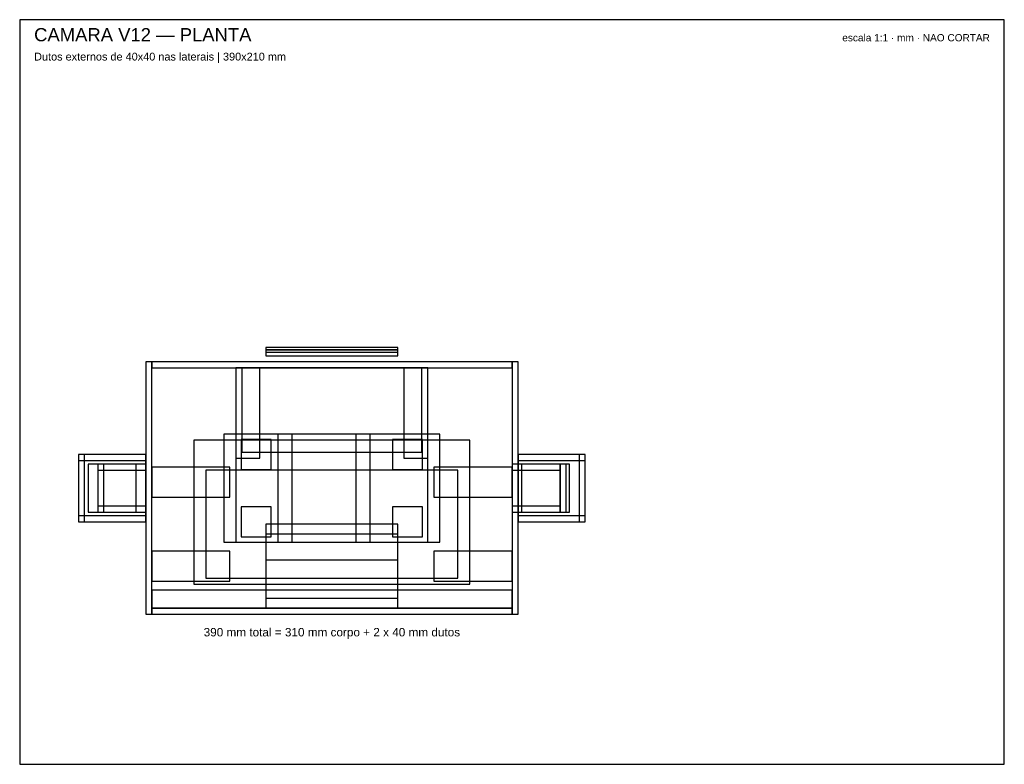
# Model space of a CAD drawing. Header units: millimetres. Extents: x 0 to 820, y 0 to 620.
import ezdxf
from ezdxf.enums import TextEntityAlignment as Align

# ---------------------------------------------------------------- set-up
doc = ezdxf.new("R2010")
doc.units = ezdxf.units.MM
for name, color, linetype in [('CORTE', 1, 'Continuous'), ('MOLDURA', 8, 'Continuous'), ('REF', 9, 'Continuous'), ('TEXTO', 7, 'Continuous')]:
    doc.layers.add(name, color=color, linetype=linetype)
doc.styles.add('ARIAL', font='arial.ttf')

msp = doc.modelspace()

# ---------------------------------------------------------------- linework, layer by layer
at = {"layer": 'CORTE'}
for points in [[(205, 345), (315, 345), (315, 347), (205, 347)], [(205, 340), (315, 340), (315, 345), (205, 345)], [(205, 340), (315, 340), (315, 343), (205, 343)], [(205, 340), (315, 340), (315, 343), (205, 343)], [(105, 125), (415, 125), (415, 335), (105, 335)], [(105, 125), (415, 125), (415, 335), (105, 335)], [(105, 125), (110, 125), (110, 335), (105, 335)], [(110, 330), (410, 330), (410, 335), (110, 335)], [(110, 330), (410, 330), (410, 335), (110, 335)], [(180, 255), (200, 255), (200, 330), (180, 330)], [(185, 260), (335, 260), (335, 330), (185, 330)], [(320, 255), (340, 255), (340, 330), (320, 330)], [(410, 125), (415, 125), (415, 335), (410, 335)], [(170, 185), (350, 185), (350, 275), (170, 275)], [(180, 185), (340, 185), (340, 275), (180, 275)], [(215, 185), (227, 185), (227, 275), (215, 275)], [(280, 185), (292, 185), (292, 275), (280, 275)], [(145, 150), (375, 150), (375, 270), (145, 270)], [(184.5, 245.5), (209.5, 245.5), (209.5, 270.5), (184.5, 270.5)], [(184.5, 245.5), (209.5, 245.5), (209.5, 270.5), (184.5, 270.5)], [(184.5, 245.5), (209.5, 245.5), (209.5, 270.5), (184.5, 270.5)], [(184.5, 245.5), (209.5, 245.5), (209.5, 270.5), (184.5, 270.5)], [(310.5, 245.5), (335.5, 245.5), (335.5, 270.5), (310.5, 270.5)], [(310.5, 245.5), (335.5, 245.5), (335.5, 270.5), (310.5, 270.5)], [(310.5, 245.5), (335.5, 245.5), (335.5, 270.5), (310.5, 270.5)], [(310.5, 245.5), (335.5, 245.5), (335.5, 270.5), (310.5, 270.5)], [(49, 202), (54, 202), (54, 258), (49, 258)], [(49, 253), (105, 253), (105, 258), (49, 258)], [(49, 202), (105, 202), (105, 258), (49, 258)], [(49, 202), (105, 202), (105, 258), (49, 258)], [(415, 253), (471, 253), (471, 258), (415, 258)], [(415, 202), (471, 202), (471, 258), (415, 258)], [(415, 202), (471, 202), (471, 258), (415, 258)], [(466, 202), (471, 202), (471, 258), (466, 258)], [(65, 210), (70, 210), (70, 250), (65, 250)], [(65, 245), (105, 245), (105, 250), (65, 250)], [(65, 210), (105, 210), (105, 250), (65, 250)], [(110, 222.5), (175, 222.5), (175, 247.5), (110, 247.5)], [(345, 222.5), (410, 222.5), (410, 247.5), (345, 247.5)], [(410, 245), (450, 245), (450, 250), (410, 250)], [(410, 210), (450, 210), (450, 250), (410, 250)], [(450, 210), (455, 210), (455, 250), (450, 250)], [(155, 155), (365, 155), (365, 245), (155, 245)], [(65, 210), (105, 210), (105, 215), (65, 215)], [(184.5, 189.5), (209.5, 189.5), (209.5, 214.5), (184.5, 214.5)], [(184.5, 189.5), (209.5, 189.5), (209.5, 214.5), (184.5, 214.5)], [(184.5, 189.5), (209.5, 189.5), (209.5, 214.5), (184.5, 214.5)], [(184.5, 189.5), (209.5, 189.5), (209.5, 214.5), (184.5, 214.5)], [(310.5, 189.5), (335.5, 189.5), (335.5, 214.5), (310.5, 214.5)], [(310.5, 189.5), (335.5, 189.5), (335.5, 214.5), (310.5, 214.5)], [(310.5, 189.5), (335.5, 189.5), (335.5, 214.5), (310.5, 214.5)], [(310.5, 189.5), (335.5, 189.5), (335.5, 214.5), (310.5, 214.5)], [(410, 210), (450, 210), (450, 215), (410, 215)], [(49, 202), (105, 202), (105, 207), (49, 207)], [(415, 202), (471, 202), (471, 207), (415, 207)], [(205, 130), (315, 130), (315, 200), (205, 200)], [(205, 192), (315, 192), (315, 200), (205, 200)], [(110, 152.5), (175, 152.5), (175, 177.5), (110, 177.5)], [(345, 152.5), (410, 152.5), (410, 177.5), (345, 177.5)], [(205, 130), (315, 130), (315, 170), (205, 170)], [(110, 130), (410, 130), (410, 145), (110, 145)], [(205, 130), (315, 130), (315, 138), (205, 138)], [(110, 125), (410, 125), (410, 130), (110, 130)]]:
    msp.add_lwpolyline(points, close=True, dxfattribs=at)
at = {"layer": 'MOLDURA'}
msp.add_lwpolyline([(0, 0), (820, 0), (820, 620), (0, 620)], close=True, dxfattribs=at)
at = {"layer": 'REF'}
for points in [[(57, 210), (97, 210), (97, 250), (57, 250)], [(418, 210), (458, 210), (458, 250), (418, 250)]]:
    msp.add_lwpolyline(points, close=True, dxfattribs=at)

# ---------------------------------------------------------------- texts
at = {"layer": 'TEXTO', "style": 'ARIAL'}
for s, height, p in [('CAMARA V12 — PLANTA', 11, (12, 602)), ('Dutos externos de 40x40 nas laterais | 390x210 mm', 6.5, (12, 586))]:
    msp.add_text(s, height=height, dxfattribs=at).set_placement(p)
msp.add_text('escala 1:1 · mm · NAO CORTAR', height=6, dxfattribs=at).set_placement((808, 602), align=Align.RIGHT)
msp.add_text('390 mm total = 310 mm corpo + 2 x 40 mm dutos', height=7, dxfattribs=at).set_placement((260, 110), align=Align.MIDDLE_CENTER)

doc.saveas('drawing.dxf')
